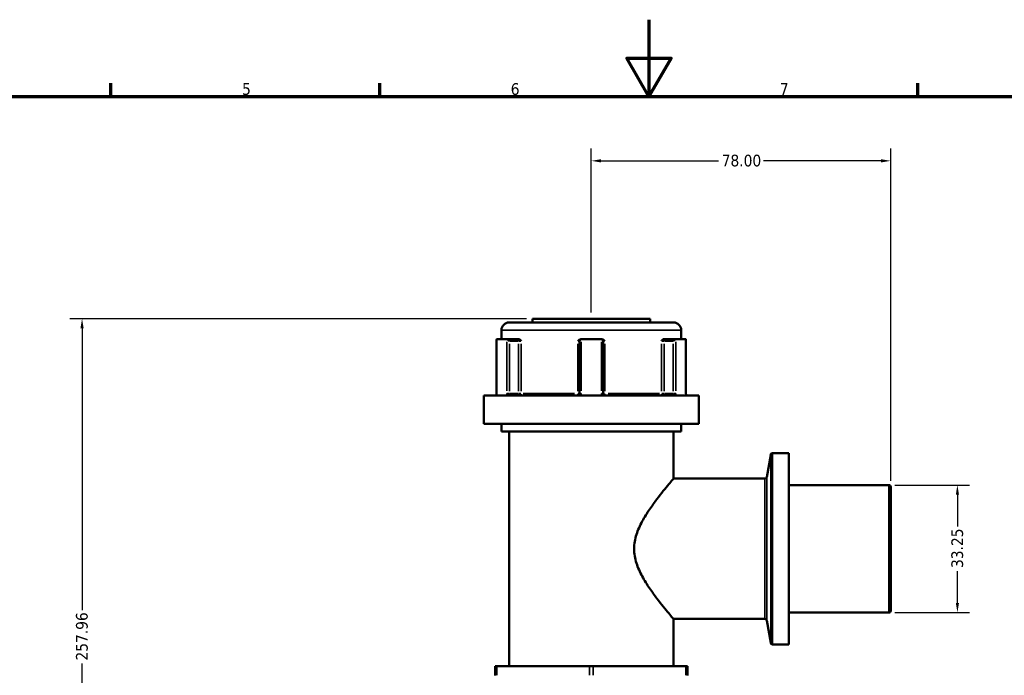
# Model space of a CAD drawing. Header units: millimetres. Extents: x 0 to 904, y 0 to 925.
# Tile 4 of 10: x 257 to 513, y 423 to 594. Entities that reach past the tile are written whole.
import ezdxf

# ---------------------------------------------------------------- set-up
doc = ezdxf.new("R2010")
doc.units = ezdxf.units.MM
for name, color, linetype, lineweight in [('Border (ANSI)', 7, 'Continuous', 70), ('Dimension (ANSI)', 7, 'Continuous', 25), ('Visible (ANSI)', 7, 'Continuous', 50), ('Visible Narrow (ANSI)', 7, 'Continuous', 35)]:
    doc.layers.add(name, color=color, linetype=linetype, lineweight=lineweight)
doc.styles.add('Note Text (ANSI)', font='tahoma.ttf')
doc.dimstyles.new('Default - mm (ANSI)', dxfattribs={"dimtxt": 3.048, "dimasz": 2.5, "dimexe": 3.175, "dimexo": 1.6002, "dimgap": 0.8, "dimtad": 0, "dimtoh": 1, "dimrnd": 1e-08, "dimzin": 4, "dimdsep": 46, "dimtxsty": 'Note Text (ANSI)', "dimcen": 0.09, "dimdle": 10, "dimclrd": 256, "dimclre": 256, "dimclrt": 256, "dimadec": 1, "dimazin": 1, "dimtfac": 1, "dimtofl": 0, "dimtmove": 0, "dimatfit": 3, "dimfxl": 1, "dimtolj": 1, "dimtzin": 4, "dimlwd": -1, "dimlwe": -1, "dimarcsym": 0})

# ---------------------------------------------------------------- blocks, each defined once
blk = doc.blocks.new('Borders Default Border')
at = {"layer": 'Border (ANSI)'}
for p, q in [((280.33, 574), (280.33, 577.45)), ((350.42, 574), (350.42, 577.45)), ((490.58, 574), (490.58, 577.45))]:
    blk.add_line(p, q, dxfattribs=at)
at = {"layer": 'Border (ANSI)', "flags": 128}
for points in [[(420.5, 594), (420.5, 574), (414.73, 584), (426.27, 584), (420.5, 574)], [(20, 20), (20, 574), (821, 574), (821, 20), (20, 20)]]:
    blk.add_lwpolyline(points, dxfattribs=at)
at = {"layer": 'Border (ANSI)', "char_height": 3.05, "attachment_point": 7, "style": 'Note Text (ANSI)'}
for s, insert in [('5', (314.48, 574.34)), ('6', (384.49, 574.34)), ('7', (454.6, 574.4))]:
    blk.add_mtext(s, dxfattribs=dict(at, insert=insert))
blk = doc.blocks.new('*D6')
at = {"layer": 'Defpoints', "color": 0, "transparency": 16777216}
for p in [(482.99, 472.68), (482.99, 439.43), (500.87, 439.43)]:
    blk.add_point(p, dxfattribs=at)
at = {"layer": 'Dimension (ANSI)', "transparency": 16777216}
for p, q in [((484.59, 472.68), (504.05, 472.68)), ((500.87, 470.18), (500.87, 461.86)), ((500.87, 441.93), (500.87, 450.25)), ((484.59, 439.43), (504.05, 439.43))]:
    blk.add_line(p, q, dxfattribs=at)
for points in [[(500.46, 470.18), (501.29, 470.18), (500.87, 472.68)], [(500.46, 441.93), (501.29, 441.93), (500.87, 439.43)]]:
    blk.add_solid(points, dxfattribs=at)
at = {"layer": 'Dimension (ANSI)', "transparency": 16777216, "insert": (499.29, 451.05), "char_height": 3.048, "attachment_point": 1, "rotation": 90, "style": 'Note Text (ANSI)'}
blk.add_mtext('\\A1;33.25', dxfattribs=at)
blk = doc.blocks.new('*D9')
at = {"layer": 'Defpoints', "color": 0, "transparency": 16777216}
for p in [(272.8, 516.05), (390.19, 516.05), (406.32, 258.09)]:
    blk.add_point(p, dxfattribs=at)
at = {"layer": 'Dimension (ANSI)', "transparency": 16777216}
for p, q in [((388.59, 516.05), (269.62, 516.05)), ((272.8, 513.55), (272.8, 440.07)), ((272.8, 260.59), (272.8, 426.12)), ((404.72, 258.09), (269.62, 258.09))]:
    blk.add_line(p, q, dxfattribs=at)
for points in [[(272.38, 513.55), (273.21, 513.55), (272.8, 516.05)], [(272.38, 260.59), (273.21, 260.59), (272.8, 258.09)]]:
    blk.add_solid(points, dxfattribs=at)
at = {"layer": 'Dimension (ANSI)', "transparency": 16777216, "insert": (271.21, 426.92), "char_height": 3.048, "attachment_point": 1, "rotation": 90, "style": 'Note Text (ANSI)'}
blk.add_mtext('\\A1;257.96', dxfattribs=at)
blk = doc.blocks.new('*D10')
at = {"layer": 'Defpoints', "color": 0, "transparency": 16777216}
for p in [(405.49, 557.2), (405.49, 516.05), (483.49, 472.18)]:
    blk.add_point(p, dxfattribs=at)
at = {"layer": 'Dimension (ANSI)', "transparency": 16777216}
for p, q in [((405.49, 517.65), (405.49, 560.38)), ((483.49, 473.78), (483.49, 560.38)), ((407.99, 557.2), (438.66, 557.2)), ((480.99, 557.2), (450.32, 557.2))]:
    blk.add_line(p, q, dxfattribs=at)
for points in [[(407.99, 557.62), (407.99, 556.79), (405.49, 557.2)], [(480.99, 557.62), (480.99, 556.79), (483.49, 557.2)]]:
    blk.add_solid(points, dxfattribs=at)
at = {"layer": 'Dimension (ANSI)', "transparency": 16777216, "insert": (439.46, 558.8), "char_height": 3.048, "attachment_point": 1, "style": 'Note Text (ANSI)'}
blk.add_mtext('\\A1;78.00', dxfattribs=at)

msp = doc.modelspace()

# ---------------------------------------------------------------- linework, layer by layer
at = {"layer": 'Visible (ANSI)'}
for p, q in [((390.19, 516.05), (420.79, 516.05)), ((390.19, 516.05), (390.19, 515.05)), ((420.79, 516.05), (420.79, 515.05)), ((384.07, 515.05), (426.91, 515.05)), ((380.824, 510.633), (380.824, 496.5)), ((380.889, 510.7), (383.449, 510.7)), ((382.07, 513.05), (382.07, 510.7)), ((386.285, 510.7), (383.449, 510.7)), ((386.654, 510.7), (386.285, 510.7)), ((402.93, 510.7), (402.854, 510.7)), ((402.93, 510.7), (408.05, 510.7)), ((408.126, 510.7), (408.05, 510.7)), ((424.694, 510.7), (424.325, 510.7)), ((427.53, 510.7), (424.694, 510.7)), ((427.53, 510.7), (430.09, 510.7)), ((428.91, 513.05), (428.91, 510.7)), ((430.155, 496.5), (430.155, 510.633)), ((402.43, 510.2), (402.43, 496.5)), ((408.55, 496.5), (408.55, 510.2)), ((377.44, 496), (433.54, 496)), ((377.44, 496), (377.44, 488.65)), ((433.54, 496), (433.54, 488.65)), ((377.44, 488.65), (433.54, 488.65)), ((382.07, 488.65), (382.07, 486.65)), ((428.91, 488.65), (428.91, 486.65)), ((382.07, 486.65), (428.91, 486.65)), ((384.07, 486.65), (384.07, 425.455)), ((426.91, 486.65), (426.91, 474.34)), ((451.19, 474.753), (452.217, 480.576)), ((456.97, 480.989), (452.709, 480.989)), ((456.97, 480.989), (456.97, 431.116)), ((450.698, 474.34), (426.91, 474.34)), ((482.99, 472.677), (456.97, 472.677)), ((483.49, 472.177), (483.49, 439.928)), ((482.99, 439.428), (456.97, 439.428)), ((426.91, 437.766), (426.91, 425.455)), ((450.698, 437.766), (426.91, 437.766)), ((451.19, 437.352), (452.217, 431.529)), ((456.97, 431.116), (452.709, 431.116)), ((380.403, 425.455), (380.903, 425.455)), ((380.403, 425.455), (380.403, 423.005)), ((380.903, 425.455), (404.99, 425.455)), ((404.99, 425.455), (405.99, 425.455)), ((405.99, 425.455), (430.077, 425.455)), ((430.077, 425.455), (430.577, 425.455)), ((430.577, 423.005), (430.577, 425.455))]:
    msp.add_line(p, q, dxfattribs=at)
for centre, radius, start, end in [((384.07, 513.05), 2, 90, 180), ((426.91, 513.05), 2, 0, 90), ((402.93, 510.2), 0.5, 95.53316, 180), ((408.05, 510.2), 0.5, 0, 84.46684), ((452.709, 480.489), 0.5, 90, 170), ((450.698, 474.84), 0.5, 270, 350), ((482.99, 472.177), 0.5, 0, 90), ((482.99, 439.928), 0.5, 270, 0), ((450.698, 437.266), 0.5, 10, 90), ((452.709, 431.616), 0.5, 190, 270)]:
    msp.add_arc(centre, radius, start, end, dxfattribs=at)
for centre, major_axis, start_param, end_param in [((381.324, 510.2), (-0.483, 0.483), 6.1179578, 6.5449847), ((383.884, 510.2), (0.483, -0.483), 1.3089969, 2.7832214), ((427.095, 510.2), (0.483, 0.483), 0.3583713, 1.8325957), ((429.655, 510.2), (-0.483, -0.483), 2.8797933, 3.3068202)]:
    msp.add_ellipse(centre, major_axis=major_axis, ratio=0.2679492, start_param=start_param, end_param=end_param, dxfattribs=at)
for points in [[(380.869, 510.698), (380.875, 510.699), (380.882, 510.7), (380.889, 510.7)], [(383.449, 510.7), (383.458, 510.7), (383.467, 510.699), (383.477, 510.698)], [(402.881, 510.698), (402.898, 510.699), (402.914, 510.7), (402.93, 510.7)], [(408.05, 510.7), (408.066, 510.7), (408.082, 510.699), (408.098, 510.698)], [(427.502, 510.698), (427.512, 510.699), (427.521, 510.7), (427.53, 510.7)], [(430.09, 510.7), (430.097, 510.7), (430.104, 510.699), (430.111, 510.698)]]:
    msp.add_open_spline(points, degree=3, dxfattribs=at)
for points, knots in [([(386.654, 510.7), (386.705, 510.7), (386.756, 510.683), (386.872, 510.613), (386.931, 510.553), (387.048, 510.407), (387.11, 510.307), (387.175, 510.202), (387.176, 510.201), (387.176, 510.2)], [0.232327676, 0.232327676, 0.232327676, 0.232327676, 0.253574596, 0.253574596, 0.282658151, 0.282658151, 0.324006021, 0.324006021, 0.324303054, 0.324303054, 0.324303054, 0.324303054]), ([(402.004, 510.2), (402.005, 510.201), (402.006, 510.202), (402.108, 510.307), (402.208, 510.407), (402.398, 510.553), (402.493, 510.613), (402.684, 510.683), (402.768, 510.7), (402.854, 510.7)], [-0.000316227, -0.000316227, -0.000316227, -0.000316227, 0, 0, 0.044019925, 0.044019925, 0.07498296, 0.07498296, 0.097602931, 0.097602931, 0.097602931, 0.097602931]), ([(408.126, 510.7), (408.211, 510.7), (408.295, 510.683), (408.486, 510.613), (408.582, 510.553), (408.772, 510.407), (408.871, 510.307), (408.974, 510.202), (408.975, 510.201), (408.975, 510.2)], [0.232327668, 0.232327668, 0.232327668, 0.232327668, 0.253574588, 0.253574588, 0.282658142, 0.282658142, 0.324006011, 0.324006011, 0.324303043, 0.324303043, 0.324303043, 0.324303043]), ([(423.803, 510.2), (423.804, 510.201), (423.804, 510.202), (423.869, 510.307), (423.931, 510.407), (424.049, 510.553), (424.107, 510.613), (424.223, 510.683), (424.274, 510.7), (424.325, 510.7)], [-0.000316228, -0.000316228, -0.000316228, -0.000316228, 0, 0, 0.04401994, 0.04401994, 0.074982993, 0.074982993, 0.097602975, 0.097602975, 0.097602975, 0.097602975]), ([(380.747, 496), (380.756, 496.022), (380.764, 496.047), (380.779, 496.103), (380.786, 496.134), (380.799, 496.2), (380.805, 496.235), (380.814, 496.307), (380.818, 496.345), (380.823, 496.422), (380.824, 496.461), (380.824, 496.5)], [-0.07407238, -0.07407238, -0.07407238, -0.07407238, -0.059257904, -0.059257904, -0.044443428, -0.044443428, -0.029628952, -0.029628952, -0.014814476, -0.014814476, 0, 0, 0, 0]), ([(402.43, 496.5), (402.43, 496.451), (402.422, 496.402), (402.386, 496.281), (402.345, 496.212), (402.222, 496.082), (402.129, 496.031), (401.997, 496.004), (401.963, 496), (401.93, 496)], [-0.23500199, -0.23500199, -0.23500199, -0.23500199, -0.20569371, -0.20569371, -0.15880048, -0.15880048, -0.09783927, -0.09783927, -0.0773717, -0.0773717, -0.0773717, -0.0773717]), ([(409.05, 496), (409.026, 496), (409.002, 496.002), (408.892, 496.018), (408.81, 496.053), (408.688, 496.148), (408.644, 496.2), (408.587, 496.304), (408.569, 496.353), (408.553, 496.435), (408.55, 496.468), (408.55, 496.5)], [-0.788848, -0.788848, -0.788848, -0.788848, -0.77433301, -0.77433301, -0.7219246, -0.7219246, -0.68161043, -0.68161043, -0.65059953, -0.65059953, -0.63121772, -0.63121772, -0.63121772, -0.63121772]), ([(430.155, 496.5), (430.155, 496.461), (430.157, 496.422), (430.161, 496.345), (430.165, 496.307), (430.174, 496.235), (430.18, 496.2), (430.193, 496.134), (430.2, 496.103), (430.216, 496.047), (430.224, 496.022), (430.232, 496)], [1.262435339, 1.262435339, 1.262435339, 1.262435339, 1.277249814, 1.277249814, 1.29206429, 1.29206429, 1.306878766, 1.306878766, 1.321693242, 1.321693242, 1.336507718, 1.336507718, 1.336507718, 1.336507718]), ([(426.91, 437.766), (426.91, 437.766), (426.803, 437.89), (426.379, 438.389), (426.062, 438.764), (425.263, 439.723), (424.78, 440.309), (423.72, 441.627), (423.143, 442.36), (421.96, 443.922), (421.306, 444.816), (419.996, 446.75), (419.34, 447.79), (418.156, 449.979), (417.629, 451.129), (416.87, 453.523), (416.643, 454.769), (416.643, 457.337), (416.87, 458.582), (417.629, 460.976), (418.156, 462.126), (419.34, 464.316), (419.996, 465.355), (421.306, 467.289), (421.96, 468.183), (423.143, 469.745), (423.72, 470.478), (424.78, 471.796), (425.263, 472.382), (426.062, 473.342), (426.379, 473.716), (426.803, 474.215), (426.91, 474.34), (426.91, 474.34)], [3.0074099, 3.0074099, 3.0074099, 3.0074099, 3.3740744, 3.3740744, 3.740739, 3.740739, 4.1074035, 4.1074035, 4.474068, 4.474068, 4.859256, 4.859256, 5.2444439, 5.2444439, 5.6296319, 5.6296319, 6.0148198, 6.0148198, 6.4000078, 6.4000078, 6.7851957, 6.7851957, 7.1703837, 7.1703837, 7.5555717, 7.5555717, 7.9222362, 7.9222362, 8.2889007, 8.2889007, 8.6555652, 8.6555652, 9.0222297, 9.0222297, 9.0222297, 9.0222297])]:
    msp.add_open_spline(points, degree=3, knots=knots, dxfattribs=at)
at = {"layer": 'Visible Narrow (ANSI)'}
for p, q in [((428.621, 513.05), (382.358, 513.05)), ((380.869, 497.21), (380.869, 509.988)), ((383.477, 509.988), (383.477, 497.21)), ((384.134, 497.185), (384.134, 509.515)), ((384.254, 510.2), (386.415, 510.2)), ((386.535, 509.515), (386.535, 497.185)), ((386.566, 510.2), (387.153, 510.2)), ((387.176, 497.185), (387.176, 509.515)), ((402.004, 509.515), (402.004, 497.185)), ((402.039, 510.2), (402.428, 510.2)), ((402.881, 497.21), (402.881, 509.988)), ((408.098, 509.988), (408.098, 497.21)), ((408.551, 510.2), (408.94, 510.2)), ((408.975, 497.185), (408.975, 509.515)), ((423.803, 509.515), (423.803, 497.185)), ((423.826, 510.2), (424.413, 510.2)), ((424.444, 497.185), (424.444, 509.515)), ((424.564, 510.2), (426.725, 510.2)), ((426.845, 509.515), (426.845, 497.185)), ((427.502, 497.21), (427.502, 509.988)), ((430.111, 509.988), (430.111, 497.21)), ((380.864, 496.5), (380.824, 496.5)), ((384.101, 496.5), (383.499, 496.5)), ((386.415, 496.5), (384.254, 496.5)), ((387.153, 496.5), (386.566, 496.5)), ((387.735, 496.5), (401.14, 496.5)), ((402.428, 496.5), (402.039, 496.5)), ((402.845, 496.5), (402.431, 496.5)), ((408.548, 496.5), (408.134, 496.5)), ((408.94, 496.5), (408.551, 496.5)), ((409.839, 496.5), (423.244, 496.5)), ((424.413, 496.5), (423.826, 496.5)), ((426.725, 496.5), (424.564, 496.5)), ((427.48, 496.5), (426.878, 496.5)), ((430.155, 496.5), (430.115, 496.5)), ((452.217, 431.831), (452.217, 480.274)), ((452.709, 480.682), (452.709, 431.423)), ((450.698, 437.991), (450.698, 474.114)), ((451.19, 474.522), (451.19, 437.583)), ((482.99, 439.633), (482.99, 472.472)), ((380.903, 423.128), (380.903, 425.333)), ((404.99, 425.333), (404.99, 423.128)), ((405.99, 423.128), (405.99, 425.333)), ((430.077, 425.333), (430.077, 423.128))]:
    msp.add_line(p, q, dxfattribs=at)
for centre, major_axis, ratio, start_param, end_param in [((386.285, 510.2), (0, 0.5), 0.5, 4.7909288, 6.2046455), ((424.694, 510.2), (0, 0.5), 0.5, 0.0785398, 1.4922565), ((386.785, 496.5), (0, -0.5), 0.5, 4.7909288, 6.2046455), ((386.785, 496.5), (0, -0.5), 0.7819657, 0.0785398, 1.4922565), ((401.93, 496.5), (0, -0.5), 0.1488294, 0.0785398, 1.4922565), ((409.05, 496.5), (0, -0.5), 0.1488294, 4.7909288, 6.2046455), ((424.194, 496.5), (0, -0.5), 0.7819657, 4.7909288, 6.2046455), ((424.194, 496.5), (0, -0.5), 0.5, 0.0785398, 1.4922565)]:
    msp.add_ellipse(centre, major_axis=major_axis, ratio=ratio, start_param=start_param, end_param=end_param, dxfattribs=at)
for points, knots in [([(380.812, 496), (380.814, 496.006), (380.815, 496.012), (380.837, 496.108), (380.852, 496.206), (380.866, 496.371), (380.869, 496.435), (380.869, 496.5)], [-0.05238018, -0.05238018, -0.05238018, -0.05238018, -0.050404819, -0.050404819, -0.019386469, -0.019386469, 0, 0, 0, 0]), ([(383.477, 496.5), (383.477, 496.435), (383.481, 496.371), (383.5, 496.206), (383.521, 496.108), (383.553, 496.012), (383.555, 496.006), (383.557, 496)], [0.631217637, 0.631217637, 0.631217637, 0.631217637, 0.650604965, 0.650604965, 0.681624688, 0.681624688, 0.683597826, 0.683597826, 0.683597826, 0.683597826]), ([(384.484, 496), (384.467, 496), (384.449, 496.002), (384.37, 496.018), (384.312, 496.053), (384.228, 496.148), (384.197, 496.2), (384.159, 496.304), (384.147, 496.353), (384.136, 496.435), (384.134, 496.468), (384.134, 496.5)], [-0.78884786, -0.78884786, -0.78884786, -0.78884786, -0.77437366, -0.77437366, -0.72195033, -0.72195033, -0.68162469, -0.68162469, -0.65060496, -0.65060496, -0.63121764, -0.63121764, -0.63121764, -0.63121764]), ([(402.745, 496), (402.784, 496.067), (402.815, 496.138), (402.867, 496.305), (402.881, 496.402), (402.881, 496.5)], [0.182621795, 0.182621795, 0.182621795, 0.182621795, 0.205693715, 0.205693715, 0.235001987, 0.235001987, 0.235001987, 0.235001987]), ([(408.098, 496.5), (408.098, 496.435), (408.104, 496.371), (408.137, 496.206), (408.174, 496.108), (408.228, 496.012), (408.231, 496.006), (408.234, 496)], [0.631217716, 0.631217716, 0.631217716, 0.631217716, 0.650599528, 0.650599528, 0.681610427, 0.681610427, 0.683597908, 0.683597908, 0.683597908, 0.683597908]), ([(426.845, 496.5), (426.845, 496.451), (426.841, 496.402), (426.816, 496.281), (426.789, 496.212), (426.704, 496.082), (426.64, 496.031), (426.544, 496.004), (426.52, 496), (426.495, 496)], [-0.31313757, -0.31313757, -0.31313757, -0.31313757, -0.2838293, -0.2838293, -0.23693606, -0.23693606, -0.17597486, -0.17597486, -0.15550734, -0.15550734, -0.15550734, -0.15550734]), ([(427.422, 496), (427.445, 496.067), (427.464, 496.138), (427.494, 496.305), (427.502, 496.402), (427.502, 496.5)], [0.26075738, 0.26075738, 0.26075738, 0.26075738, 0.283829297, 0.283829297, 0.313137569, 0.313137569, 0.313137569, 0.313137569]), ([(430.111, 496.5), (430.111, 496.435), (430.113, 496.371), (430.127, 496.206), (430.142, 496.108), (430.164, 496.012), (430.166, 496.006), (430.167, 496)], [1.262435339, 1.262435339, 1.262435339, 1.262435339, 1.281821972, 1.281821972, 1.312840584, 1.312840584, 1.314815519, 1.314815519, 1.314815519, 1.314815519])]:
    msp.add_open_spline(points, degree=3, knots=knots, dxfattribs=at)

# ---------------------------------------------------------------- block references
msp.add_blockref('Borders Default Border', (0, 0))

# ---------------------------------------------------------------- dimensions: what is measured, and where the dimension line sits
at = {"layer": 'Dimension (ANSI)'}
dim = msp.add_linear_dim(base=(405.49, 557.203), p1=(483.49, 472.177), p2=(405.49, 516.05), dimstyle='Default - mm (ANSI)', override={"dimgap": 0.8, "dimtoh": 0, "dimdec": 2, "dimtol": 0, "dimlim": 0, "dimtp": 0, "dimtm": 0, "dimtdec": 2, "dimatfit": 1}, dxfattribs=at)
dim.commit()
dim.dimension.update_dxf_attribs({"geometry": '*D10', "text_midpoint": (444.49, 557.203), "dimtype": 160})
for base, p1, p2, picture, middle in [((272.798, 516.05), (406.322, 258.092), (390.19, 516.05), '*D9', (272.798, 433.091)), ((500.874, 439.428), (482.99, 472.677), (482.99, 439.428), '*D6', (500.874, 456.053))]:
    dim = msp.add_linear_dim(base=base, p1=p1, p2=p2, angle=90, dimstyle='Default - mm (ANSI)', override={"dimgap": 0.8, "dimtoh": 0, "dimdec": 2, "dimtol": 0, "dimlim": 0, "dimtp": 0, "dimtm": 0, "dimtdec": 2, "dimatfit": 1}, dxfattribs=at)
    dim.commit()
    dim.dimension.update_dxf_attribs({"geometry": picture, "text_midpoint": middle, "dimtype": 160})

doc.saveas('drawing.dxf')
